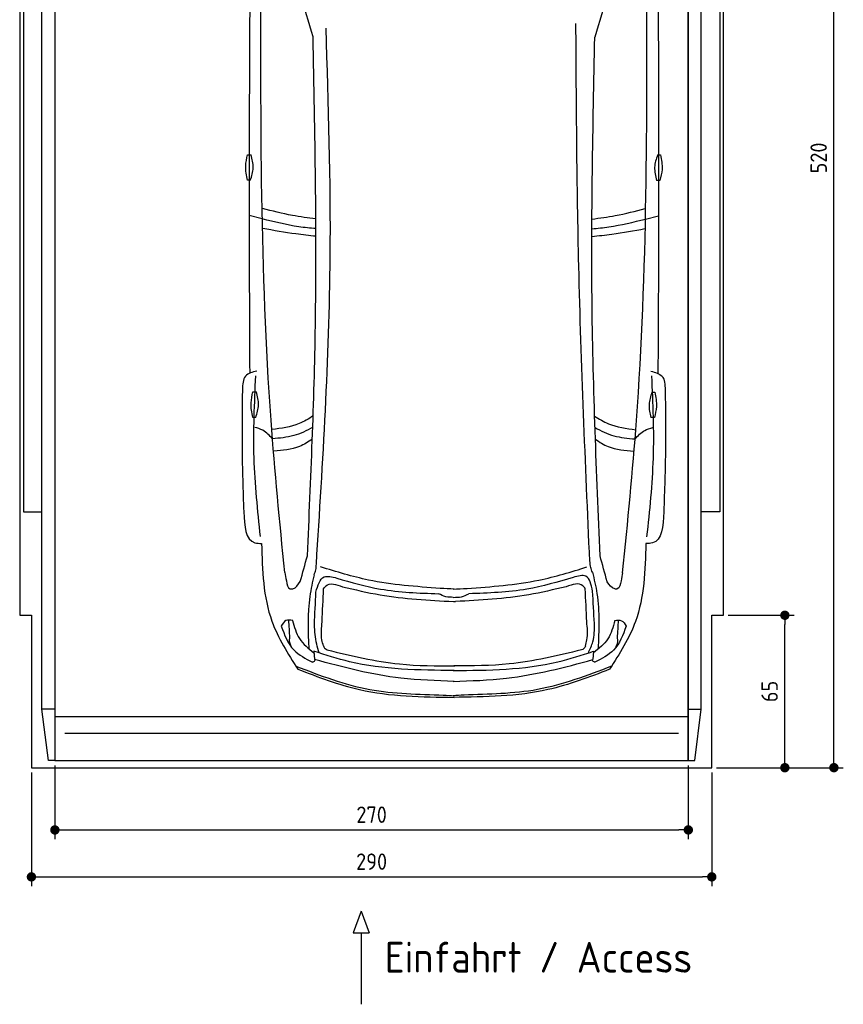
# Model space of a CAD drawing. Header units: millimetres. Extents: x -20 to 3511, y -1009 to 5673.
# Tile 1 of 2: x 0 to 3511, y -1009 to 3190. Entities that reach past the tile are written whole.
import ezdxf

# ---------------------------------------------------------------- set-up
doc = ezdxf.new("R2010")
doc.units = ezdxf.units.MM
for name, color, linetype in [('4', 3, 'Continuous'), ('5', 3, 'Continuous'), ('Car', 10, 'Continuous')]:
    doc.layers.add(name, color=color, linetype=linetype)
doc.styles.get("Standard").update_dxf_attribs({"font": 'ISOCP.SHX'})
doc.dimstyles.new('GEN-ISO', dxfattribs={"dimscale": 20, "dimtxt": 3.5, "dimasz": 2, "dimexe": 2, "dimexo": 1, "dimgap": 1.5, "dimtad": 1, "dimdec": 1, "dimdsep": 46, "dimtxsty": 'Standard', "dimblk": 'PUNKT', "dimcen": 2, "dimclrd": 256, "dimclre": 256, "dimclrt": 2, "dimadec": 0, "dimazin": 0, "dimtp": 0.1, "dimtm": 0.1, "dimtfac": 0.71, "dimtdec": 1, "dimtmove": 2, "dimatfit": 3, "dimldrblk": 'PUNKT', "dimfxl": 0, "dimtolj": 1, "dimarcsym": 0})

# ---------------------------------------------------------------- blocks, each defined once
blk = doc.blocks.new('PUNKT')
at = {"layer": '4', "color": 0, "linetype": 'ByBlock'}
blk.add_line((-0.5, 0), (-1, 0), dxfattribs=at)
at = {"layer": '4', "color": 0, "linetype": 'ByBlock', "const_width": 0.5}
blk.add_lwpolyline([(-0.25, 0, 1), (0.25, 0, 1)], format="xyb", close=True, dxfattribs=at)
blk = doc.blocks.new('*D4')
at = {"layer": '5', "lineweight": -2}
for p, q in [((50, -20), (50, -505.7)), ((2950, -20), (2950, -505.7)), ((90, -465.7), (2910, -465.7))]:
    blk.add_line(p, q, dxfattribs=at)
at = {"layer": 'DEFPOINTS', "color": 0}
for p in [(50, 0), (2950, 0), (2950, -465.7)]:
    blk.add_point(p, dxfattribs=at)
at = {"layer": '5', "lineweight": -2, "xscale": 40, "yscale": 40, "zscale": 40, "rotation": 180}
blk.add_blockref('PUNKT', (50, -465.7), dxfattribs=at)
at = {"layer": '5', "lineweight": -2, "xscale": 40, "yscale": 40, "zscale": 40}
blk.add_blockref('PUNKT', (2950, -465.7), dxfattribs=at)
at = {"layer": '5', "color": 2, "insert": (1500, -400.7), "char_height": 70, "attachment_point": 5}
blk.add_mtext('290', dxfattribs=at)
blk = doc.blocks.new('*D5')
at = {"layer": '5', "lineweight": -2}
for p, q in [((150, 10), (150, -305.5)), ((2850, 10), (2850, -305.5)), ((190, -265.5), (2810, -265.5))]:
    blk.add_line(p, q, dxfattribs=at)
at = {"layer": 'DEFPOINTS', "color": 0}
for p in [(150, 30), (2850, 30), (2850, -265.5)]:
    blk.add_point(p, dxfattribs=at)
at = {"layer": '5', "lineweight": -2, "xscale": 40, "yscale": 40, "zscale": 40, "rotation": 180}
blk.add_blockref('PUNKT', (150, -265.5), dxfattribs=at)
at = {"layer": '5', "lineweight": -2, "xscale": 40, "yscale": 40, "zscale": 40}
blk.add_blockref('PUNKT', (2850, -265.5), dxfattribs=at)
at = {"layer": '5', "color": 2, "insert": (1500, -200.5), "char_height": 70, "attachment_point": 5}
blk.add_mtext('270', dxfattribs=at)
blk = doc.blocks.new('*D6')
at = {"layer": '5', "lineweight": -2}
for p, q in [((3020, 5200), (3510.6, 5200)), ((3470.6, 40), (3470.6, 5160)), ((2970, 0), (3510.6, 0))]:
    blk.add_line(p, q, dxfattribs=at)
at = {"layer": 'DEFPOINTS', "color": 0}
for p in [(3000, 5200), (3470.6, 5200), (2950, 0)]:
    blk.add_point(p, dxfattribs=at)
at = {"layer": '5', "lineweight": -2, "xscale": 40, "yscale": 40, "zscale": 40}
for p, rotation in [((3470.6, 5200), 90), ((3470.6, 0), 270)]:
    blk.add_blockref('PUNKT', p, dxfattribs=dict(at, rotation=rotation))
at = {"layer": '5', "color": 2, "insert": (3405.6, 2600), "char_height": 70, "attachment_point": 5, "rotation": 90}
blk.add_mtext('\\A1;520', dxfattribs=at)
blk = doc.blocks.new('*D7')
at = {"layer": '5', "lineweight": -2}
for p, q in [((3020, 650), (3301.5, 650)), ((3261.5, 40), (3261.5, 610)), ((2970, 0), (3301.5, 0))]:
    blk.add_line(p, q, dxfattribs=at)
at = {"layer": 'DEFPOINTS', "color": 0}
for p in [(3000, 650), (3261.5, 650), (2950, 0)]:
    blk.add_point(p, dxfattribs=at)
at = {"layer": '5', "lineweight": -2, "xscale": 40, "yscale": 40, "zscale": 40}
for p, rotation in [((3261.5, 650), 90), ((3261.5, 0), 270)]:
    blk.add_blockref('PUNKT', p, dxfattribs=dict(at, rotation=rotation))
at = {"layer": '5', "color": 2, "insert": (3196.5, 325), "char_height": 70, "attachment_point": 5, "rotation": 90}
blk.add_mtext('\\A1;65', dxfattribs=at)

msp = doc.modelspace()

# ---------------------------------------------------------------- linework, layer by layer
for p, q in [((122.5, 30), (95, 250)), ((150, 250), (95, 250)), ((150, 218), (2850, 218)), ((2850, 250), (2905, 250)), ((2877.5, 30), (2905, 250)), ((1455.61, -611.7), (1421.1, -704.41)), ((1455.61, -611.7), (1490.11, -704.41)), ((1421.1, -704.41), (1490.11, -704.41)), ((1455.61, -704.41), (1455.61, -1009.04))]:
    msp.add_line(p, q)
msp.add_lwpolyline([(3000, 5200), (2950, 5200), (2950, 5200), (50, 5200), (50, 5200), (0, 5200), (0, 650), (50, 650), (50, 0), (2950, 0), (2950, 650), (3000, 650)], close=True)
for points in [[(95, 5174.91), (150, 5174.91), (150, 30), (122.5, 30)], [(95, 250), (95, 5174.91)], [(150, 30), (2850, 30), (2850, 5174.91)], [(150, 5174.91), (150, 30)], [(2905, 5174.91), (2850, 5174.91), (2850, 30), (2877.5, 30)], [(2905, 250), (2905, 5174.91)], [(95, 3799.63), (16, 3799.63), (16, 1091.5), (95, 1091.5)], [(2905, 3799.63), (2984, 3799.63), (2984, 1091.5), (2905, 1091.5)], [(2807.98, 146.19), (1700, 146.19), (192.02, 146.19)]]:
    msp.add_lwpolyline(points)
at = {"layer": 'Car'}
for p, q in [((1033.91, 2340.1), (978.13, 2354.08)), ((2667.37, 2339.4), (2723.16, 2353.34)), ((1253.76, 496.87), (1256.92, 461.15)), ((2445.96, 496.36), (2442.77, 460.64))]:
    msp.add_line(p, q, dxfattribs=at)
for points in [[(971.3, 2613.47), (986.28, 2613.47)], [(2718.82, 2613.01), (2731.76, 2612.77)], [(983.65, 2504.91), (970.72, 2504.91)], [(2729.13, 2504.24), (2714.15, 2504.52)], [(994.2, 1602.53), (1009.18, 1602.53)], [(2695.04, 1601.34), (2707.97, 1601.1)], [(1006.56, 1493.97), (993.62, 1493.97)], [(2705.34, 1492.57), (2690.36, 1492.85)]]:
    msp.add_lwpolyline(points, dxfattribs=at)
for centre, start, end in [((-4708.33, 1413.49), 15.945352, 19.596216), ((8408.82, 1407.93), 160.355167, 164.006031)]:
    msp.add_arc(centre, 6197.21, start, end, dxfattribs=at)
for points, knots in [([(981.07, 3377.59), (979.26, 3032.87), (976.93, 2465.27), (979.24, 1897.69), (980.45, 1681.9)], [30.2317921, 30.2317921, 30.2317921, 30.2317921, 135.7738464, 200.5104278, 200.5104278, 200.5104278, 200.5104278]), ([(2721.09, 3377.58), (2722.62, 3027.89), (2724.45, 2462.41), (2721.67, 1896.95), (2720.27, 1681.16)], [30.8675023, 30.8675023, 30.8675023, 30.8675023, 135.7738464, 200.5104278, 200.5104278, 200.5104278, 200.5104278]), ([(1262.15, 2340.12), (1228.86, 2344.02), (1151.61, 2354.6), (1076, 2374.13), (1035.12, 2384.16)], [6.4329915, 6.4329915, 6.4329915, 6.4329915, 16.5424251, 29.8301072, 29.8301072, 29.8301072, 29.8301072]), ([(2439.35, 2339.64), (2472.57, 2343.51), (2549.76, 2354.02), (2625.32, 2373.48), (2666.24, 2384.01)], [6.4540006, 6.4540006, 6.4540006, 6.4540006, 16.5424251, 29.8301072, 29.8301072, 29.8301072, 29.8301072]), ([(1262.57, 2298.68), (1238.26, 2300.64), (1161.14, 2308.51), (1085.67, 2327.25), (1033.91, 2340.1)], [6.5564591, 6.5564591, 6.5564591, 6.5564591, 13.8699149, 29.8274463, 29.8274463, 29.8274463, 29.8274463]), ([(2438.92, 2298.2), (2463.15, 2300.14), (2540.2, 2307.94), (2615.61, 2326.6), (2667.37, 2339.4)], [6.5803524, 6.5803524, 6.5803524, 6.5803524, 13.8699149, 29.8274463, 29.8274463, 29.8274463, 29.8274463]), ([(1262.58, 2265.84), (1234.18, 2268.73), (1157.84, 2277.34), (1082.19, 2291.02), (1036.53, 2299.28)], [6.6327441, 6.6327441, 6.6327441, 6.6327441, 15.2289071, 29.6828472, 29.6828472, 29.6828472, 29.6828472]), ([(2438.91, 2265.37), (2467.22, 2268.23), (2543.48, 2276.77), (2619.05, 2290.37), (2664.72, 2298.59)], [6.6592474, 6.6592474, 6.6592474, 6.6592474, 15.2289071, 29.6828472, 29.6828472, 29.6828472, 29.6828472]), ([(1250.73, 1500.31), (1231.76, 1487.26), (1178, 1455.83), (1114.67, 1446.98), (1074.94, 1441.42)], [7.4489286, 7.4489286, 7.4489286, 7.4489286, 14.3334492, 26.2908128, 26.2908128, 26.2908128, 26.2908128]), ([(2450.65, 1499.24), (2469.37, 1486.41), (2522.86, 1455.21), (2585.86, 1446.35), (2625.59, 1440.77)], [7.5476492, 7.5476492, 7.5476492, 7.5476492, 14.3334492, 26.2908128, 26.2908128, 26.2908128, 26.2908128]), ([(1249.07, 1451.98), (1223.06, 1436.77), (1169.06, 1410.4), (1108.22, 1405.11), (1077.48, 1402.43)], [6.4830652, 6.4830652, 6.4830652, 6.4830652, 15.4380648, 24.5854757, 24.5854757, 24.5854757, 24.5854757]), ([(2452.24, 1451.02), (2477.99, 1435.98), (2531.73, 1409.8), (2592.27, 1404.48), (2623.01, 1401.78)], [6.572602, 6.572602, 6.572602, 6.572602, 15.4380648, 24.5854757, 24.5854757, 24.5854757, 24.5854757]), ([(1247.26, 1401.94), (1229.9, 1388.97), (1180.34, 1358.24), (1120.01, 1353.11), (1083.18, 1349.97)], [6.8005863, 6.8005863, 6.8005863, 6.8005863, 13.2652487, 24.5027164, 24.5027164, 24.5027164, 24.5027164]), ([(2453.97, 1400.88), (2471.09, 1388.12), (2520.42, 1357.65), (2580.44, 1352.49), (2617.26, 1349.32)], [6.8925435, 6.8925435, 6.8925435, 6.8925435, 13.2652487, 24.5027164, 24.5027164, 24.5027164, 24.5027164]), ([(1852.32, 368.18), (1776.18, 370.56), (1574.28, 376.88), (1378.61, 427.96), (1256.92, 461.15)], [0, 0, 0, 0, 22.79473, 60.4405335, 60.4405335, 60.4405335, 60.4405335]), ([(1847.29, 368.18), (1923.44, 370.5), (2125.34, 376.65), (2321.05, 427.56), (2442.77, 460.64)], [0, 0, 0, 0, 22.79473, 60.4405335, 60.4405335, 60.4405335, 60.4405335])]:
    msp.add_open_spline(points, degree=3, knots=knots, dxfattribs=at)
for points in [[(1129.89, 832.12), (1071.51, 1481.26), (1028.91, 3396.9)], [(2570.11, 831.51), (2629.05, 1480.6), (2673.27, 3396.21)], [(1264.54, 867.97), (1323.63, 2178.99), (1305.7, 3153.28)], [(2430.11, 879.74), (2383.11, 2138.81), (2370.95, 3173.81)], [(1226.47, 903.88), (1260.51, 1885.71), (1250.44, 3115.99)], [(2473.6, 903.35), (2439.94, 1968.47), (2451.51, 3115.48)], [(970.72, 2504.91), (963.48, 2566.19), (971.3, 2613.47)], [(983.65, 2504.91), (995.02, 2558.03), (986.28, 2613.47)], [(2718.82, 2613.01), (2706.45, 2560.12), (2714.15, 2504.52)], [(2731.76, 2612.77), (2737.84, 2551.36), (2729.13, 2504.24)], [(1010.88, 1691.5), (962.63, 1669.63), (949.35, 1611.79)], [(2689.85, 1690.79), (2738.08, 1668.87), (2751.31, 1611.03)], [(1026.26, 985.16), (999.27, 1320.71), (1006.31, 1671.51)], [(2673.87, 984.46), (2701.15, 1319.99), (2694.41, 1670.8)], [(949.35, 1611.79), (947.84, 1363.74), (954.87, 1091.32)], [(993.62, 1493.97), (986.39, 1555.25), (994.2, 1602.53)], [(1006.56, 1493.97), (1017.93, 1547.08), (1009.18, 1602.53)], [(2695.04, 1601.34), (2682.67, 1548.46), (2690.36, 1492.85)], [(2707.97, 1601.1), (2714.05, 1539.7), (2705.34, 1492.57)], [(2751.31, 1611.03), (2752.61, 1362.98), (2745.35, 1090.57)], [(1077.48, 1402.43), (1036.4, 1438.66), (1001.81, 1451.09)], [(2623.01, 1401.78), (2664.12, 1437.97), (2698.81, 1450.39)], [(954.87, 1091.32), (1002.72, 958.85), (1030.98, 956.2)], [(2745.35, 1090.57), (2697.39, 958.13), (2669.13, 955.51)], [(1030.98, 956.2), (1074.94, 624.57), (1185.16, 419.98)], [(2669.13, 955.51), (2624.89, 623.92), (2514.5, 419.42)], [(1195.73, 793.39), (1226.47, 903.88)], [(2504.25, 792.84), (2473.6, 903.35)], [(1254.52, 823.06), (1262.01, 843.44), (1264.54, 867.97)], [(1792.92, 764.71), (1486.56, 800.24), (1282.09, 856.27)], [(1907.03, 764.66), (2213.42, 799.93), (2417.93, 855.78)], [(2441.41, 833.58), (2433.92, 853.96), (2431.4, 878.49)], [(1129.89, 832.12), (1136.75, 796.86), (1153.41, 762.58), (1156.54, 762.08)], [(1254.52, 823.06), (1236.79, 730.37), (1232.19, 508)], [(1262.6, 748.95), (1297.6, 813.42), (1351.45, 808.34)], [(1351.45, 808.34), (1537.67, 761.77), (1785.29, 741.81)], [(2359.37, 811.45), (2162.28, 761.51), (1914.64, 741.76)], [(2441.9, 752.75), (2413.22, 816.52), (2359.37, 811.45)], [(2441.41, 833.58), (2460.5, 742.81), (2465.21, 505.54)], [(2570.11, 831.51), (2563.22, 796.26), (2546.54, 761.99), (2543.4, 761.5)], [(1289.08, 622.44), (1295.08, 762.94)], [(1295.08, 762.94), (1305.59, 775.87), (1376.18, 771.86)], [(1376.18, 771.86), (1536.03, 737.27), (1848.63, 708.39)], [(1852.26, 761.29), (1792.92, 764.71)], [(1847.69, 761.29), (1907.03, 764.66)], [(2329.83, 771.83), (2169.97, 737.24), (1857.37, 708.36)], [(2410.93, 762.91), (2400.41, 775.84), (2329.83, 771.83)], [(2416.92, 622.41), (2410.93, 762.91)], [(1256.18, 609.81), (1262.6, 748.95)], [(1847.95, 726.37), (1816.56, 729.22), (1785.29, 741.81)], [(1847.95, 726.37), (1883.36, 729.2), (1914.64, 741.76)], [(2449.93, 614.63), (2441.9, 752.75)], [(1848.63, 708.39), (1852.86, 708.21), (1857.42, 708.35)], [(1163.57, 628.19), (1134.79, 627.39), (1114.86, 603.8)], [(2536.26, 627.61), (2565.04, 626.78), (2584.95, 603.17)], [(1114.59, 603.8), (1168.05, 502.07), (1247.8, 450.52)], [(1151.84, 553.64), (1146.92, 629.71)], [(1163.3, 628.19), (1192.63, 550.22), (1254.35, 490.2)], [(1275.84, 489.72), (1265.88, 526.85), (1256.18, 609.81)], [(1294.95, 518.96), (1288.41, 544.67), (1289.08, 622.44)], [(2411.05, 518.93), (2417.6, 544.63), (2416.92, 622.41)], [(2423.87, 489.23), (2443.05, 537.18), (2449.93, 614.63)], [(2536.53, 627.61), (2507.14, 549.66), (2445.36, 489.69)], [(2585.22, 603.17), (2531.67, 501.49), (2451.88, 450.01)], [(2547.93, 553.05), (2552.92, 629.12)], [(1294.95, 518.96), (1301.51, 507.65), (1310.41, 502.49)], [(2411.05, 518.93), (2404.49, 507.62), (2394.74, 502.43)], [(1852.31, 414.16), (1405.93, 451.88), (1253.76, 496.87)], [(1310.41, 502.49), (1618.73, 442.29), (1854.86, 434.68)], [(1847.34, 414.16), (2293.75, 451.5), (2445.96, 496.36)], [(2394.74, 502.43), (2086.42, 442.23), (1850.3, 434.62)], [(1176.64, 433.41), (1492.36, 333.44), (1805.67, 309.22), (1852.33, 307.02)], [(1185.16, 419.98), (1447.79, 333.29), (1852.33, 299.74)], [(1247.8, 450.52), (1251.56, 451.19), (1260.01, 460.31)], [(2523.03, 432.83), (2207.22, 333.13), (1893.89, 309.18), (1847.23, 307.02)], [(2451.88, 450.01), (2448.12, 450.69), (2439.68, 459.81)], [(2514.5, 419.42), (2251.8, 332.95), (1847.22, 299.75)]]:
    msp.add_spline(points, degree=3, dxfattribs=at)
for points, end_tangent in [([(1156.54, 762.08), (1163.88, 763.06), (1195.73, 793.39)], (0.2734089, 0.9618979)), ([(2543.4, 761.5), (2536.07, 762.47), (2504.25, 792.84)], (-0.2725926, 0.9621296)), ([(1159.37, 512.04), (1150.54, 547.69), (1151.84, 553.64)], (-0.0338838, 0.9994258)), ([(2540.36, 511.46), (2549.22, 547.1), (2547.93, 553.05)], (0.0347318, 0.9993967))]:
    msp.add_spline(points, degree=3, dxfattribs=dict(at, end_tangent=end_tangent))

# ---------------------------------------------------------------- texts
msp.add_text('Einfahrt / Access', height=131.25).set_placement((1556.02, -873.98))

# ---------------------------------------------------------------- dimensions: what is measured, and where the dimension line sits
at = {"layer": '5'}
for base, p2, picture, middle in [((3470.6, 5200), (3000, 5200), '*D6', (3405.6, 2600)), ((3261.5, 650), (3000, 650), '*D7', (3196.5, 325))]:
    dim = msp.add_linear_dim(base=base, p1=(2950, 0), p2=p2, angle=270, dimstyle='GEN-ISO', override={"dimlfac": 0.1}, dxfattribs=at)
    dim.commit()
    dim.dimension.update_dxf_attribs({"geometry": picture, "text_midpoint": middle})
for base, p1, p2, picture, middle in [((2950, -465.66), (50, 0), (2950, 0), '*D4', (1500, -400.65)), ((2850, -265.52), (150, 30), (2850, 30), '*D5', (1500, -200.51))]:
    dim = msp.add_linear_dim(base=base, p1=p1, p2=p2, dimstyle='GEN-ISO', override={"dimlfac": 0.1, "dimtolj": 0}, dxfattribs=at)
    dim.commit()
    dim.dimension.update_dxf_attribs({"geometry": picture, "text_midpoint": middle})

doc.saveas('drawing.dxf')
